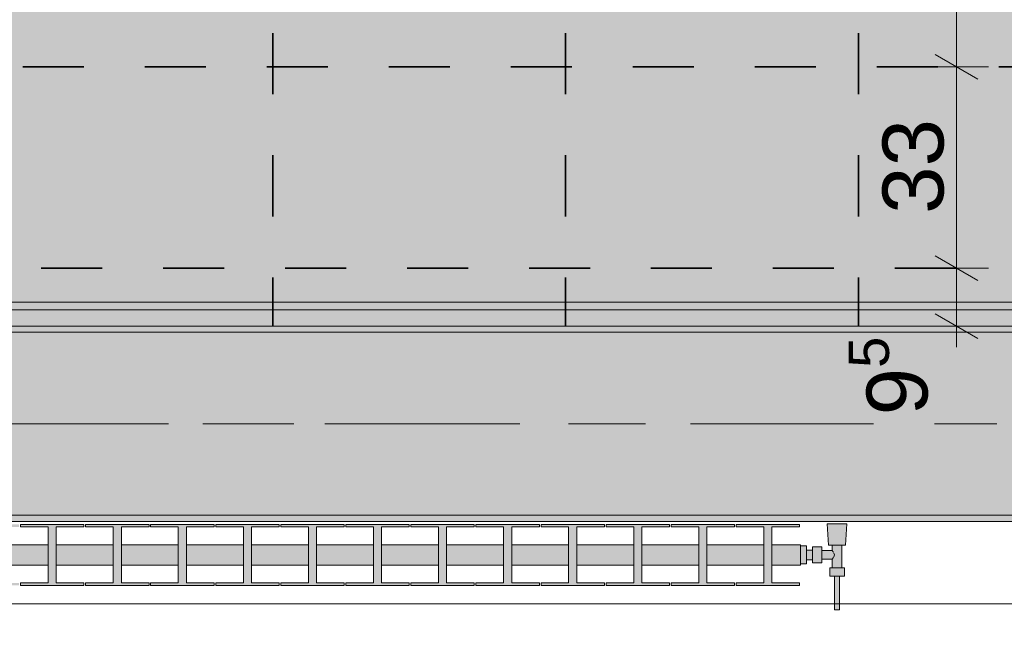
# Model space of a CAD drawing. Header units: metres. Extents: x -3.6 to 84.5, y -11 to 16.8.
# Tile 18 of 256: x 1.9 to 3.5, y 0.2 to 1.2. Entities that reach past the tile are written whole.
import ezdxf

# ---------------------------------------------------------------- set-up
doc = ezdxf.new("R2010")
doc.units = ezdxf.units.M
doc.header["$MEASUREMENT"] = 0
doc.linetypes.add('Achse', pattern=[0.2, 0.1, -0.05, 0, -0.05])
doc.linetypes.add('Strichlinie doppelt', pattern=[0.546806, 0.264583, -0.105833, 0.070556, -0.105833])
for name, color, linetype in [('154 - Bemaßung_ Beschriftung.Ausbau - Deckenspiegel', 7, 'Continuous'), ('451 - Universal.Achsen Raster', 7, 'Continuous'), ('604 - Struktur.Wand Aussen', 7, 'Continuous'), ('608 - Struktur.Träger', 7, 'Continuous'), ('801 - HKLSE.Heizung_ Klima_ Lüftung', 7, 'Continuous'), ('Neubau_651 - Abdeckung.Decke abgehängt_ bekleidet', 7, 'Continuous'), ('Neubau_653 - Abdeckung.TB Verkofferung', 7, 'Continuous')]:
    doc.layers.add(name, color=color, linetype=linetype)
doc.styles.add('ERSTELLTER_STIL_2', font='txt')
doc.dimstyles.new('ERSTELLTER_STIL__1', dxfattribs={"dimtxt": 0.1, "dimasz": 0.0532, "dimexe": 0.18, "dimexo": 0.0625, "dimgap": 0, "dimtad": 1, "dimzin": 0, "dimdsep": 46, "dimtxsty": 'ERSTELLTER_STIL_2', "dimblk": 'ARROWHEAD_2', "dimblk1": 'ARROWHEAD_2', "dimblk2": 'ARROWHEAD_2', "dimcen": 0.09, "dimse1": 1, "dimse2": 1, "dimclrd": 7, "dimclre": 7, "dimclrt": 7, "dimazin": 0, "dimtfac": 1, "dimtdec": 4, "dimtmove": 0, "dimatfit": 3, "dimfxl": 1, "dimtolj": 1, "dimtzin": 0, "dimarcsym": 0})
doc.dimstyles.new('ERSTELLTER_STIL__2', dxfattribs={"dimtxt": 0.1, "dimasz": 0.0532, "dimexe": 0.18, "dimexo": 0.0625, "dimgap": 0, "dimtad": 1, "dimtih": 1, "dimtoh": 1, "dimzin": 0, "dimdsep": 46, "dimtxsty": 'ERSTELLTER_STIL_2', "dimblk": 'ARROWHEAD_2', "dimblk1": 'ARROWHEAD_2', "dimblk2": 'ARROWHEAD_2', "dimcen": 0.09, "dimse1": 1, "dimse2": 1, "dimclrd": 7, "dimclre": 7, "dimclrt": 7, "dimazin": 0, "dimtfac": 1, "dimtdec": 4, "dimtmove": 0, "dimatfit": 3, "dimfxl": 1, "dimtolj": 1, "dimtzin": 0, "dimarcsym": 0})
pattern_1 = [(45, (0, 0), (-0.01767767, 0.01767767), [0, -0.025])]

# ---------------------------------------------------------------- blocks, each defined once
blk = doc.blocks.new('*D439')
at = {"layer": '154 - Bemaßung_ Beschriftung.Ausbau - Deckenspiegel', "color": 7, "linetype": 'Continuous', "lineweight": 5}
for p, q in [((1.815, -1.0513), (1.815, -0.9463)), ((2.295, -1.0513), (2.295, -0.9463)), ((1.8352, -0.9638), (1.7948, -1.0338)), ((2.3152, -0.9638), (2.2748, -1.0338)), ((1.815, -0.9988), (2.295, -0.9988))]:
    blk.add_line(p, q, dxfattribs=at)
at = {"layer": '154 - Bemaßung_ Beschriftung.Ausbau - Deckenspiegel', "color": 7, "lineweight": 5, "insert": (1.9791, -0.9788), "char_height": 0.1, "attachment_point": 7, "style": 'ERSTELLTER_STIL_2'}
blk.add_mtext('\\A1;{\\pql;\\fArial|b0|i0|c0|p38;48}', dxfattribs=at)
blk = doc.blocks.new('ARROWHEAD_2')
at = {"color": 0, "linetype": 'Continuous', "lineweight": 0}
for p, q in [((-0.378, -0.655), (0.378, 0.655)), ((0, 0), (-1, 0))]:
    blk.add_line(p, q, dxfattribs=at)
blk = doc.blocks.new('*D440')
at = {"layer": '154 - Bemaßung_ Beschriftung.Ausbau - Deckenspiegel', "color": 7, "linetype": 'Continuous', "lineweight": 5}
for p, q in [((2.295, -1.0513), (2.295, -0.9463)), ((2.775, -1.0513), (2.775, -0.9463)), ((2.3152, -0.9638), (2.2748, -1.0338)), ((2.7952, -0.9638), (2.7548, -1.0338)), ((2.295, -0.9988), (2.775, -0.9988))]:
    blk.add_line(p, q, dxfattribs=at)
at = {"layer": '154 - Bemaßung_ Beschriftung.Ausbau - Deckenspiegel', "color": 7, "lineweight": 5, "insert": (2.4591, -0.9788), "char_height": 0.1, "attachment_point": 7, "style": 'ERSTELLTER_STIL_2'}
blk.add_mtext('\\A1;{\\pql;\\fArial|b0|i0|c0|p38;48}', dxfattribs=at)
blk = doc.blocks.new('*D441')
at = {"layer": '154 - Bemaßung_ Beschriftung.Ausbau - Deckenspiegel', "color": 7, "linetype": 'Continuous', "lineweight": 5}
for p, q in [((2.775, -1.0513), (2.775, -0.9463)), ((3.255, -1.0513), (3.255, -0.9463)), ((2.7952, -0.9638), (2.7548, -1.0338)), ((3.2752, -0.9638), (3.2348, -1.0338)), ((2.775, -0.9988), (3.255, -0.9988))]:
    blk.add_line(p, q, dxfattribs=at)
at = {"layer": '154 - Bemaßung_ Beschriftung.Ausbau - Deckenspiegel', "color": 7, "lineweight": 5, "insert": (2.9391, -0.9788), "char_height": 0.1, "attachment_point": 7, "style": 'ERSTELLTER_STIL_2'}
blk.add_mtext('\\A1;{\\pql;\\fArial|b0|i0|c0|p38;48}', dxfattribs=at)
blk = doc.blocks.new('*D442')
at = {"layer": '154 - Bemaßung_ Beschriftung.Ausbau - Deckenspiegel', "color": 7, "linetype": 'Continuous', "lineweight": 5}
for p, q in [((3.255, -1.0513), (3.255, -0.9463)), ((3.735, -1.0513), (3.735, -0.9463)), ((3.2752, -0.9638), (3.2348, -1.0338)), ((3.7552, -0.9638), (3.7148, -1.0338)), ((3.255, -0.9988), (3.735, -0.9988))]:
    blk.add_line(p, q, dxfattribs=at)
at = {"layer": '154 - Bemaßung_ Beschriftung.Ausbau - Deckenspiegel', "color": 7, "lineweight": 5, "insert": (3.4191, -0.9788), "char_height": 0.1, "attachment_point": 7, "style": 'ERSTELLTER_STIL_2'}
blk.add_mtext('\\A1;{\\pql;\\fArial|b0|i0|c0|p38;48}', dxfattribs=at)
blk = doc.blocks.new('*D525')
at = {"layer": '154 - Bemaßung_ Beschriftung.Ausbau - Deckenspiegel', "color": 7, "linetype": 'Continuous', "lineweight": 5}
for p, q in [((3.381, 0.8252), (3.451, 0.7848)), ((3.416, 0.71), (3.416, 0.805)), ((3.381, 0.7302), (3.451, 0.6898)), ((3.4685, 0.71), (3.3635, 0.71)), ((3.416, 0.6758), (3.416, 0.71))]:
    blk.add_line(p, q, dxfattribs=at)
at = {"layer": '154 - Bemaßung_ Beschriftung.Ausbau - Deckenspiegel', "color": 7, "lineweight": 5, "insert": (3.3976, 0.5638), "char_height": 0.1, "attachment_point": 7, "rotation": 90, "style": 'ERSTELLTER_STIL_2'}
blk.add_mtext('\\A1;{\\pql;\\fArial|b0|i0|c0|p38;9\\fArial|b0|i0|c0|p38;\\A1{\\H.66x;\\S5^  ;}}', dxfattribs=at)
blk = doc.blocks.new('*D526')
at = {"layer": '154 - Bemaßung_ Beschriftung.Ausbau - Deckenspiegel', "color": 7, "linetype": 'Continuous', "lineweight": 5}
for p, q in [((3.381, 1.1552), (3.451, 1.1148)), ((3.4685, 1.135), (3.3635, 1.135)), ((3.416, 0.805), (3.416, 1.135)), ((3.381, 0.8252), (3.451, 0.7848)), ((3.4685, 0.805), (3.3635, 0.805)), ((3.416, 0.71), (3.416, 0.805))]:
    blk.add_line(p, q, dxfattribs=at)
at = {"layer": '154 - Bemaßung_ Beschriftung.Ausbau - Deckenspiegel', "color": 7, "lineweight": 5, "insert": (3.396, 0.8941), "char_height": 0.1, "attachment_point": 7, "rotation": 90, "style": 'ERSTELLTER_STIL_2'}
blk.add_mtext('\\A1;{\\pql;\\fArial|b0|i0|c0|p38;33}', dxfattribs=at)
blk = doc.blocks.new('*D527')
at = {"layer": '154 - Bemaßung_ Beschriftung.Ausbau - Deckenspiegel', "color": 7, "linetype": 'Continuous', "lineweight": 5}
for p, q in [((3.381, 1.4852), (3.451, 1.4448)), ((3.4685, 1.465), (3.3635, 1.465)), ((3.416, 1.135), (3.416, 1.465)), ((3.381, 1.1552), (3.451, 1.1148)), ((3.4685, 1.135), (3.3635, 1.135))]:
    blk.add_line(p, q, dxfattribs=at)
at = {"layer": '154 - Bemaßung_ Beschriftung.Ausbau - Deckenspiegel', "color": 7, "lineweight": 5, "insert": (3.396, 1.2241), "char_height": 0.1, "attachment_point": 7, "rotation": 90, "style": 'ERSTELLTER_STIL_2'}
blk.add_mtext('\\A1;{\\pql;\\fArial|b0|i0|c0|p38;33}', dxfattribs=at)
blk = doc.blocks.new('*D543')
at = {"layer": '154 - Bemaßung_ Beschriftung.Ausbau - Deckenspiegel', "color": 7, "linetype": 'Continuous', "lineweight": 5}
for p, q in [((-0.9656, 5.19), (-0.9656, 5.2242)), ((-0.9306, 5.1698), (-1.0006, 5.2102)), ((-0.9131, 5.19), (-1.0181, 5.19)), ((-0.9656, 0.71), (-0.9656, 5.19)), ((-1.0006, 0.7302), (-0.9306, 0.6898)), ((-0.9131, 0.71), (-1.0181, 0.71)), ((-0.9656, 0.6758), (-0.9656, 0.71))]:
    blk.add_line(p, q, dxfattribs=at)
at = {"layer": '154 - Bemaßung_ Beschriftung.Ausbau - Deckenspiegel', "color": 7, "lineweight": 5, "insert": (-0.9856, 2.817), "char_height": 0.1, "attachment_point": 7, "rotation": 90, "style": 'ERSTELLTER_STIL_2'}
blk.add_mtext('\\A1;{\\pql;\\fArial|b0|i0|c0|p38;4,48}', dxfattribs=at)

msp = doc.modelspace()

# ---------------------------------------------------------------- hatches: boundary and pattern name
at = {"layer": '608 - Struktur.Träger', "linetype": 'Continuous', "lineweight": 0, "true_color": 0x000000}
h = msp.add_hatch(dxfattribs=at)
h.set_pattern_fill('Beton__Stahlbeton_0001', color=18, style=0, pattern_type=2)
h.set_pattern_definition([(45, (0, 0), (-0.08485281, 0.08485281), []), (45, (-0.04243, 0.04243), (-0.08485281, 0.08485281), [0.09, -0.03])])
h.paths.add_polyline_path([(0.69, 0.7), (0.38, 0.7), (0.38, 0.4), (0.69, 0.4), (3.97, 0.4), (4.29, 0.4), (7.57, 0.4), (7.89, 0.4), (11.17, 0.4), (11.49, 0.4), (14.77, 0.4), (15.09, 0.4), (18.37, 0.4), (18.69, 0.4), (21.97, 0.4), (22.29, 0.4), (25.57, 0.4), (25.89, 0.4), (29.17, 0.4), (29.49, 0.4), (32.77, 0.4), (33.09, 0.4), (36.37, 0.4), (36.69, 0.4), (39.97, 0.4), (40.29, 0.4), (43.57, 0.4), (43.89, 0.4), (47.17, 0.4), (47.49, 0.4), (50.77, 0.4), (51.09, 0.4), (54.37, 0.4), (54.69, 0.4), (57.97, 0.4), (58.29, 0.4), (61.57, 0.4), (61.88, 0.4), (61.88, 0.7), (61.57, 0.7), (58.29, 0.7), (57.97, 0.7), (54.69, 0.7), (54.37, 0.7), (51.09, 0.7), (50.77, 0.7), (47.49, 0.7), (47.17, 0.7), (43.89, 0.7), (43.57, 0.7), (40.29, 0.7), (39.9, 0.7), (36.69, 0.7), (36.37, 0.7), (33.09, 0.7), (32.77, 0.7), (29.49, 0.7), (29.17, 0.7), (25.89, 0.7), (25.57, 0.7), (22.29, 0.7), (21.97, 0.7), (18.69, 0.7), (18.37, 0.7), (15.09, 0.7), (14.77, 0.7), (11.49, 0.7), (11.17, 0.7), (7.89, 0.7), (7.57, 0.7), (4.29, 0.7), (3.97, 0.7)])
h = msp.add_hatch(dxfattribs=at)
h.set_pattern_fill('Gips_0001', color=18, style=0, pattern_type=2)
h.set_pattern_definition(pattern_1)
h.paths.add_polyline_path([(0.69, 0.71), (0.69, 0.7), (3.97, 0.7), (3.97, 0.71)])
h = msp.add_hatch(dxfattribs=at)
h.set_pattern_fill('Gips_0001', color=18, style=0, pattern_type=2)
h.set_pattern_definition(pattern_1)
h.paths.add_polyline_path([(0.69, 0.4), (0.69, 0.39), (3.97, 0.39), (3.97, 0.4)])
at = {"layer": '801 - HKLSE.Heizung_ Klima_ Lüftung', "linetype": 'Continuous', "lineweight": 0, "true_color": 0x3a3a3a}
for points in [[(3.16, 0.3183), (3.16, 0.3517), (3.1133, 0.3517), (3.1133, 0.3808), (3.1587, 0.3808), (3.1587, 0.385), (3.0547, 0.385), (3.0547, 0.3808), (3.1, 0.3808), (3.1, 0.3517), (3.0067, 0.3517), (3.0067, 0.3808), (3.052, 0.3808), (3.052, 0.385), (2.948, 0.385), (2.948, 0.3808), (2.9933, 0.3808), (2.9933, 0.3517), (2.9, 0.3517), (2.9, 0.3808), (2.9453, 0.3808), (2.9453, 0.385), (2.8413, 0.385), (2.8413, 0.3808), (2.8867, 0.3808), (2.8867, 0.3517), (2.7933, 0.3517), (2.7933, 0.3808), (2.8387, 0.3808), (2.8387, 0.385), (2.7347, 0.385), (2.7347, 0.3808), (2.78, 0.3808), (2.78, 0.3517), (2.6867, 0.3517), (2.6867, 0.3808), (2.732, 0.3808), (2.732, 0.385), (2.628, 0.385), (2.628, 0.3808), (2.6733, 0.3808), (2.6733, 0.3517), (2.58, 0.3517), (2.58, 0.3808), (2.6253, 0.3808), (2.6253, 0.385), (2.5213, 0.385), (2.5213, 0.3808), (2.5667, 0.3808), (2.5667, 0.3517), (2.4733, 0.3517), (2.4733, 0.3808), (2.5187, 0.3808), (2.5187, 0.385), (2.4147, 0.385), (2.4147, 0.3808), (2.46, 0.3808), (2.46, 0.3517), (2.3667, 0.3517), (2.3667, 0.3808), (2.412, 0.3808), (2.412, 0.385), (2.308, 0.385), (2.308, 0.3808), (2.3533, 0.3808), (2.3533, 0.3517), (2.26, 0.3517), (2.26, 0.3808), (2.3053, 0.3808), (2.3053, 0.385), (2.2013, 0.385), (2.2013, 0.3808), (2.2467, 0.3808), (2.2467, 0.3517), (2.1533, 0.3517), (2.1533, 0.3808), (2.1987, 0.3808), (2.1987, 0.385), (2.0947, 0.385), (2.0947, 0.3808), (2.14, 0.3808), (2.14, 0.3517), (2.0467, 0.3517), (2.0467, 0.3808), (2.092, 0.3808), (2.092, 0.385), (1.988, 0.385), (1.988, 0.3808), (2.0333, 0.3808), (2.0333, 0.3517), (1.94, 0.3517), (1.94, 0.3808), (1.9853, 0.3808), (1.9853, 0.385), (1.8813, 0.385), (1.8813, 0.3808), (1.9267, 0.3808), (1.9267, 0.3517), (1.8333, 0.3517), (1.8333, 0.3808), (1.8787, 0.3808), (1.8787, 0.385), (1.7747, 0.385), (1.7747, 0.3808), (1.82, 0.3808), (1.82, 0.3517), (1.7267, 0.3517), (1.7267, 0.3808), (1.772, 0.3808), (1.772, 0.385), (1.668, 0.385), (1.668, 0.3808), (1.7133, 0.3808), (1.7133, 0.3517), (1.62, 0.3517), (1.62, 0.3808), (1.6653, 0.3808), (1.6653, 0.385), (1.5613, 0.385), (1.5613, 0.3808), (1.6067, 0.3808), (1.6067, 0.3517), (1.56, 0.3517), (1.56, 0.3183), (1.6067, 0.3183), (1.6067, 0.2892), (1.5613, 0.2892), (1.5613, 0.285), (1.6653, 0.285), (1.6653, 0.2892), (1.62, 0.2892), (1.62, 0.3183), (1.7133, 0.3183), (1.7133, 0.2892), (1.668, 0.2892), (1.668, 0.285), (1.772, 0.285), (1.772, 0.2892), (1.7267, 0.2892), (1.7267, 0.3183), (1.82, 0.3183), (1.82, 0.2892), (1.7747, 0.2892), (1.7747, 0.285), (1.8787, 0.285), (1.8787, 0.2892), (1.8333, 0.2892), (1.8333, 0.3183), (1.9267, 0.3183), (1.9267, 0.2892), (1.8813, 0.2892), (1.8813, 0.285), (1.9853, 0.285), (1.9853, 0.2892), (1.94, 0.2892), (1.94, 0.3183), (2.0333, 0.3183), (2.0333, 0.2892), (1.988, 0.2892), (1.988, 0.285), (2.092, 0.285), (2.092, 0.2892), (2.0467, 0.2892), (2.0467, 0.3183), (2.14, 0.3183), (2.14, 0.2892), (2.0947, 0.2892), (2.0947, 0.285), (2.1987, 0.285), (2.1987, 0.2892), (2.1533, 0.2892), (2.1533, 0.3183), (2.2467, 0.3183), (2.2467, 0.2892), (2.2013, 0.2892), (2.2013, 0.285), (2.3053, 0.285), (2.3053, 0.2892), (2.26, 0.2892), (2.26, 0.3183), (2.3533, 0.3183), (2.3533, 0.2892), (2.308, 0.2892), (2.308, 0.285), (2.412, 0.285), (2.412, 0.2892), (2.3667, 0.2892), (2.3667, 0.3183), (2.46, 0.3183), (2.46, 0.2892), (2.4147, 0.2892), (2.4147, 0.285), (2.5187, 0.285), (2.5187, 0.2892), (2.4733, 0.2892), (2.4733, 0.3183), (2.5667, 0.3183), (2.5667, 0.2892), (2.5213, 0.2892), (2.5213, 0.285), (2.6253, 0.285), (2.6253, 0.2892), (2.58, 0.2892), (2.58, 0.3183), (2.6733, 0.3183), (2.6733, 0.2892), (2.628, 0.2892), (2.628, 0.285), (2.732, 0.285), (2.732, 0.2892), (2.6867, 0.2892), (2.6867, 0.3183), (2.78, 0.3183), (2.78, 0.2892), (2.7347, 0.2892), (2.7347, 0.285), (2.8387, 0.285), (2.8387, 0.2892), (2.7933, 0.2892), (2.7933, 0.3183), (2.8867, 0.3183), (2.8867, 0.2892), (2.8413, 0.2892), (2.8413, 0.285), (2.9453, 0.285), (2.9453, 0.2892), (2.9, 0.2892), (2.9, 0.3183), (2.9933, 0.3183), (2.9933, 0.2892), (2.948, 0.2892), (2.948, 0.285), (3.052, 0.285), (3.052, 0.2892), (3.0067, 0.2892), (3.0067, 0.3183), (3.1, 0.3183), (3.1, 0.2892), (3.0547, 0.2892), (3.0547, 0.285), (3.1587, 0.285), (3.1587, 0.2892), (3.1133, 0.2892), (3.1133, 0.3183)], [(3.16, 0.3497), (3.16, 0.3203), (3.17, 0.3203), (3.17, 0.327), (3.18, 0.327), (3.18, 0.322), (3.195, 0.322), (3.195, 0.328), (3.212, 0.328), (3.212, 0.314), (3.208, 0.314), (3.208, 0.3), (3.216, 0.3), (3.216, 0.245), (3.224, 0.245), (3.224, 0.3), (3.232, 0.3), (3.232, 0.314), (3.228, 0.314), (3.228, 0.351), (3.234, 0.351), (3.236, 0.386), (3.204, 0.386), (3.206, 0.351), (3.212, 0.351), (3.212, 0.342), (3.195, 0.342), (3.195, 0.348), (3.18, 0.348), (3.18, 0.343), (3.17, 0.343), (3.17, 0.3497)]]:
    msp.add_hatch(color=250, dxfattribs=at).paths.add_polyline_path(points)
at = {"layer": 'Neubau_651 - Abdeckung.Decke abgehängt_ bekleidet', "linetype": 'Continuous', "lineweight": 13, "true_color": 0xffbfbf}
h = msp.add_hatch(dxfattribs=at)
h.set_pattern_fill('sechseckig_0001', color=254, style=0, pattern_type=2)
h.set_pattern_definition([(90, (0, 0), (-0.1299038, 0), [0.075, -0.15]), (90, (-0.06495, 0.1125), (-0.1299038, 0), [0.075, -0.15]), (150, (5e-18, 0.075), (0.0649519, 0.1125), [0.075, -0.15]), (150, (-0.1299, 0.075), (0.0649519, 0.1125), [0.075, -0.15]), (210, (0, 0), (-0.0649519, 0.1125), [0.075, -0.15]), (210, (-0.1299, 8e-18), (-0.0649519, 0.1125), [0.075, -0.15])])
h.paths.add_polyline_path([(0.285, 5.19), (0.285, 1.01), (0.715, 1.01), (0.715, 0.71), (7.665, 0.71), (7.665, 5.19)])
h.paths.add_polyline_path([(0.775, 4.55), (7.175, 4.55), (7.175, 1.25), (0.775, 1.25)], flags=0)
at = {"layer": 'Neubau_653 - Abdeckung.TB Verkofferung', "linetype": 'Continuous', "lineweight": 0, "true_color": 0x000000}
h = msp.add_hatch(dxfattribs=at)
h.set_pattern_fill('Gips_0001', color=18, style=0, pattern_type=2)
h.set_pattern_definition(pattern_1)
h.paths.add_polyline_path([(0.715, 0.737), (7.555, 0.737), (7.555, 0.7495), (0.715, 0.7495)])

# ---------------------------------------------------------------- linework, layer by layer
at = {"layer": '451 - Universal.Achsen Raster', "color": 160, "linetype": 'Strichlinie doppelt', "lineweight": 9, "true_color": 0x3232ff}
msp.add_line((64.935, 0.55), (-3.175, 0.55), dxfattribs=at)
at = {"layer": '604 - Struktur.Wand Aussen', "color": 7, "linetype": 'Continuous', "lineweight": 13}
msp.add_line((3.52, 0.255), (1.12, 0.255), dxfattribs=at)
at = {"layer": '608 - Struktur.Träger', "color": 7, "linetype": 'Continuous', "lineweight": 13}
for p, q in [((0.38, 0.71), (61.88, 0.71)), ((3.97, 0.7), (0.69, 0.7)), ((0.38, 0.39), (61.88, 0.39))]:
    msp.add_line(p, q, dxfattribs=at)
at = {"layer": '608 - Struktur.Träger', "color": 7, "linetype": 'Continuous', "lineweight": 5}
for p, q in [((3.97, 0.71), (0.69, 0.71)), ((3.97, 0.39), (0.69, 0.39))]:
    msp.add_line(p, q, dxfattribs=at)
at = {"layer": '608 - Struktur.Träger', "color": 7, "linetype": 'Achse', "lineweight": 9}
msp.add_line((0.38, 0.55), (61.88, 0.55), dxfattribs=at)
at = {"layer": '608 - Struktur.Träger', "color": 7, "linetype": 'Continuous', "lineweight": 13, "flags": 128}
msp.add_lwpolyline([(15.09, 0.4), (14.77, 0.4), (11.49, 0.4), (11.17, 0.4), (7.89, 0.4), (7.57, 0.4), (4.29, 0.4), (3.97, 0.4), (0.69, 0.4), (0.38, 0.4)], dxfattribs=at)
at = {"layer": '801 - HKLSE.Heizung_ Klima_ Lüftung', "color": 7, "linetype": 'Continuous', "lineweight": 5, "true_color": 0xebebeb}
for p, q in [((1.9853, 0.385), (1.8813, 0.385)), ((1.8813, 0.385), (1.8813, 0.3808)), ((1.9853, 0.385), (1.8813, 0.385)), ((1.8813, 0.385), (1.8813, 0.3808)), ((1.8813, 0.3808), (1.9267, 0.3808)), ((1.9267, 0.3808), (1.9267, 0.2892)), ((1.94, 0.2892), (1.94, 0.3808)), ((1.94, 0.3808), (1.9853, 0.3808)), ((1.9853, 0.3808), (1.9853, 0.385)), ((2.092, 0.385), (1.988, 0.385)), ((2.092, 0.385), (1.988, 0.385)), ((1.988, 0.385), (1.988, 0.3808)), ((1.988, 0.3808), (2.0333, 0.3808)), ((2.0333, 0.3808), (2.0333, 0.2892)), ((2.0467, 0.2892), (2.0467, 0.3808)), ((2.0467, 0.3808), (2.092, 0.3808)), ((2.092, 0.3808), (2.092, 0.385)), ((2.1987, 0.385), (2.0947, 0.385)), ((2.1987, 0.385), (2.0947, 0.385)), ((2.0947, 0.385), (2.0947, 0.3808)), ((2.0947, 0.3808), (2.14, 0.3808)), ((2.14, 0.3808), (2.14, 0.2892)), ((2.1533, 0.2892), (2.1533, 0.3808)), ((2.1533, 0.3808), (2.1987, 0.3808)), ((2.1987, 0.3808), (2.1987, 0.385)), ((2.1987, 0.3808), (2.1987, 0.385)), ((2.3053, 0.385), (2.2013, 0.385)), ((2.2013, 0.385), (2.2013, 0.3808)), ((2.3053, 0.385), (2.2013, 0.385)), ((2.2013, 0.385), (2.2013, 0.3808)), ((2.2013, 0.3808), (2.2467, 0.3808)), ((2.2467, 0.3808), (2.2467, 0.2892)), ((2.26, 0.2892), (2.26, 0.3808)), ((2.26, 0.3808), (2.3053, 0.3808)), ((2.3053, 0.3808), (2.3053, 0.385)), ((2.412, 0.385), (2.308, 0.385)), ((2.308, 0.385), (2.308, 0.3808)), ((2.412, 0.385), (2.308, 0.385)), ((2.308, 0.385), (2.308, 0.3808)), ((2.308, 0.3808), (2.3533, 0.3808)), ((2.3533, 0.3808), (2.3533, 0.2892)), ((2.3667, 0.2892), (2.3667, 0.3808)), ((2.3667, 0.3808), (2.412, 0.3808)), ((2.412, 0.3808), (2.412, 0.385)), ((2.5187, 0.385), (2.4147, 0.385)), ((2.5187, 0.385), (2.4147, 0.385)), ((2.4147, 0.385), (2.4147, 0.3808)), ((2.4147, 0.3808), (2.46, 0.3808)), ((2.46, 0.3808), (2.46, 0.2892)), ((2.4733, 0.2892), (2.4733, 0.3808)), ((2.4733, 0.3808), (2.5187, 0.3808)), ((2.5187, 0.3808), (2.5187, 0.385)), ((2.5187, 0.3808), (2.5187, 0.385)), ((2.6253, 0.385), (2.5213, 0.385)), ((2.6253, 0.385), (2.5213, 0.385)), ((2.5213, 0.385), (2.5213, 0.3808)), ((2.5213, 0.3808), (2.5667, 0.3808)), ((2.5667, 0.3808), (2.5667, 0.2892)), ((2.58, 0.2892), (2.58, 0.3808)), ((2.58, 0.3808), (2.6253, 0.3808)), ((2.6253, 0.3808), (2.6253, 0.385)), ((2.732, 0.385), (2.628, 0.385)), ((2.628, 0.385), (2.628, 0.3808)), ((2.732, 0.385), (2.628, 0.385)), ((2.628, 0.385), (2.628, 0.3808)), ((2.628, 0.3808), (2.6733, 0.3808)), ((2.6733, 0.3808), (2.6733, 0.2892)), ((2.6867, 0.2892), (2.6867, 0.3808)), ((2.6867, 0.3808), (2.732, 0.3808)), ((2.732, 0.3808), (2.732, 0.385)), ((2.732, 0.3808), (2.732, 0.385)), ((2.8387, 0.385), (2.7347, 0.385)), ((2.8387, 0.385), (2.7347, 0.385)), ((2.7347, 0.385), (2.7347, 0.3808)), ((2.7347, 0.3808), (2.78, 0.3808)), ((2.78, 0.3808), (2.78, 0.2892)), ((2.7933, 0.2892), (2.7933, 0.3808)), ((2.7933, 0.3808), (2.8387, 0.3808)), ((2.8387, 0.3808), (2.8387, 0.385)), ((2.9453, 0.385), (2.8413, 0.385)), ((2.8413, 0.385), (2.8413, 0.3808)), ((2.9453, 0.385), (2.8413, 0.385)), ((2.8413, 0.385), (2.8413, 0.3808)), ((2.8413, 0.3808), (2.8867, 0.3808)), ((2.8867, 0.3808), (2.8867, 0.2892)), ((2.9, 0.2892), (2.9, 0.3808)), ((2.9, 0.3808), (2.9453, 0.3808)), ((2.9453, 0.3808), (2.9453, 0.385)), ((3.052, 0.385), (2.948, 0.385)), ((2.948, 0.385), (2.948, 0.3808)), ((3.052, 0.385), (2.948, 0.385)), ((2.948, 0.385), (2.948, 0.3808)), ((2.948, 0.3808), (2.9933, 0.3808)), ((2.9933, 0.3808), (2.9933, 0.2892)), ((3.0067, 0.2892), (3.0067, 0.3808)), ((3.0067, 0.3808), (3.052, 0.3808)), ((3.052, 0.3808), (3.052, 0.385)), ((3.052, 0.3808), (3.052, 0.385)), ((3.1587, 0.385), (3.0547, 0.385)), ((3.1587, 0.385), (3.0547, 0.385)), ((3.0547, 0.385), (3.0547, 0.3808)), ((3.0547, 0.3808), (3.1, 0.3808)), ((3.1, 0.3808), (3.1, 0.2892)), ((3.1133, 0.2892), (3.1133, 0.3808)), ((3.1133, 0.3808), (3.1587, 0.3808)), ((3.1587, 0.3808), (3.1587, 0.385)), ((3.1587, 0.3808), (3.1587, 0.385)), ((3.2087, 0.386), (3.204, 0.386)), ((3.204, 0.386), (3.2087, 0.386)), ((3.206, 0.351), (3.204, 0.386)), ((3.2087, 0.386), (3.22, 0.386)), ((3.22, 0.386), (3.2087, 0.386)), ((3.22, 0.386), (3.2313, 0.386)), ((3.2313, 0.386), (3.22, 0.386)), ((3.2313, 0.386), (3.236, 0.386)), ((3.236, 0.386), (3.2313, 0.386)), ((3.234, 0.351), (3.236, 0.386)), ((1.9267, 0.3517), (1.8333, 0.3517)), ((2.0333, 0.3517), (1.94, 0.3517)), ((2.14, 0.3517), (2.0467, 0.3517)), ((2.2467, 0.3517), (2.1533, 0.3517)), ((2.3533, 0.3517), (2.26, 0.3517)), ((2.46, 0.3517), (2.3667, 0.3517)), ((2.5667, 0.3517), (2.4733, 0.3517)), ((2.6733, 0.3517), (2.58, 0.3517)), ((2.78, 0.3517), (2.6867, 0.3517)), ((2.8867, 0.3517), (2.7933, 0.3517)), ((2.9933, 0.3517), (2.9, 0.3517)), ((3.1, 0.3517), (3.0067, 0.3517)), ((3.16, 0.3517), (3.1133, 0.3517)), ((3.16, 0.3468), (3.16, 0.3517)), ((3.17, 0.3497), (3.16, 0.3497)), ((3.17, 0.3497), (3.16, 0.3497)), ((3.17, 0.3497), (3.16, 0.3497)), ((3.17, 0.3497), (3.16, 0.3497)), ((3.16, 0.335), (3.16, 0.3468)), ((3.17, 0.335), (3.17, 0.3497)), ((3.17, 0.335), (3.17, 0.3497)), ((3.17, 0.3407), (3.17, 0.343)), ((3.18, 0.343), (3.17, 0.343)), ((3.17, 0.335), (3.17, 0.3407)), ((3.18, 0.3415), (3.18, 0.348)), ((3.195, 0.348), (3.18, 0.348)), ((3.18, 0.3285), (3.18, 0.3415)), ((3.195, 0.3415), (3.195, 0.348)), ((3.212, 0.342), (3.195, 0.342)), ((3.195, 0.3285), (3.195, 0.3415)), ((3.206, 0.351), (3.2101, 0.351)), ((3.2101, 0.351), (3.22, 0.351)), ((3.212, 0.342), (3.212, 0.351)), ((3.2137, 0.3399), (3.212, 0.342)), ((3.2142, 0.3389), (3.2137, 0.3399)), ((3.22, 0.351), (3.2299, 0.351)), ((3.228, 0.314), (3.228, 0.351)), ((3.2299, 0.351), (3.234, 0.351)), ((3.16, 0.3232), (3.16, 0.335)), ((3.16, 0.3183), (3.16, 0.3232)), ((3.17, 0.3203), (3.17, 0.335)), ((3.17, 0.3203), (3.17, 0.335)), ((3.17, 0.3293), (3.17, 0.335)), ((3.17, 0.327), (3.17, 0.3293)), ((3.18, 0.327), (3.17, 0.327)), ((3.18, 0.322), (3.18, 0.3285)), ((3.195, 0.322), (3.195, 0.3285)), ((3.212, 0.328), (3.195, 0.328)), ((3.212, 0.328), (3.2137, 0.3301)), ((3.212, 0.314), (3.212, 0.328)), ((3.2137, 0.3301), (3.2142, 0.3311)), ((3.2161, 0.335), (3.2147, 0.3379)), ((3.2147, 0.3321), (3.2161, 0.335)), ((1.9267, 0.3183), (1.8333, 0.3183)), ((2.0333, 0.3183), (1.94, 0.3183)), ((2.14, 0.3183), (2.0467, 0.3183)), ((2.2467, 0.3183), (2.1533, 0.3183)), ((2.3533, 0.3183), (2.26, 0.3183)), ((2.46, 0.3183), (2.3667, 0.3183)), ((2.5667, 0.3183), (2.4733, 0.3183)), ((2.6733, 0.3183), (2.58, 0.3183)), ((2.78, 0.3183), (2.6867, 0.3183)), ((2.8867, 0.3183), (2.7933, 0.3183)), ((2.9933, 0.3183), (2.9, 0.3183)), ((3.1, 0.3183), (3.0067, 0.3183)), ((3.16, 0.3183), (3.1133, 0.3183)), ((3.17, 0.3203), (3.16, 0.3203)), ((3.17, 0.3203), (3.16, 0.3203)), ((3.195, 0.322), (3.18, 0.322)), ((3.208, 0.314), (3.214, 0.314)), ((3.208, 0.3), (3.208, 0.314)), ((3.214, 0.314), (3.226, 0.314)), ((3.226, 0.314), (3.232, 0.314)), ((3.232, 0.3), (3.232, 0.314)), ((3.208, 0.3), (3.214, 0.3)), ((3.214, 0.3), (3.226, 0.3)), ((3.216, 0.245), (3.216, 0.3)), ((3.216, 0.3), (3.2172, 0.3)), ((3.2172, 0.3), (3.22, 0.3)), ((3.22, 0.3), (3.2228, 0.3)), ((3.2228, 0.3), (3.224, 0.3)), ((3.224, 0.245), (3.224, 0.3)), ((3.226, 0.3), (3.232, 0.3)), ((1.8813, 0.2892), (1.8813, 0.285)), ((1.9267, 0.2892), (1.8813, 0.2892)), ((1.8813, 0.2892), (1.8813, 0.285)), ((1.8813, 0.285), (1.9853, 0.285)), ((1.9853, 0.2892), (1.94, 0.2892)), ((1.9853, 0.285), (1.9853, 0.2892)), ((2.0333, 0.2892), (1.988, 0.2892)), ((1.988, 0.2892), (1.988, 0.285)), ((1.988, 0.285), (2.092, 0.285)), ((2.092, 0.2892), (2.0467, 0.2892)), ((2.092, 0.285), (2.092, 0.2892)), ((2.14, 0.2892), (2.0947, 0.2892)), ((2.0947, 0.2892), (2.0947, 0.285)), ((2.0947, 0.285), (2.1987, 0.285)), ((2.1987, 0.2892), (2.1533, 0.2892)), ((2.1987, 0.285), (2.1987, 0.2892)), ((2.1987, 0.285), (2.1987, 0.2892)), ((2.2013, 0.2892), (2.2013, 0.285)), ((2.2467, 0.2892), (2.2013, 0.2892)), ((2.2013, 0.2892), (2.2013, 0.285)), ((2.2013, 0.285), (2.3053, 0.285)), ((2.3053, 0.2892), (2.26, 0.2892)), ((2.3053, 0.285), (2.3053, 0.2892)), ((2.308, 0.2892), (2.308, 0.285)), ((2.3533, 0.2892), (2.308, 0.2892)), ((2.308, 0.2892), (2.308, 0.285)), ((2.308, 0.285), (2.412, 0.285)), ((2.412, 0.2892), (2.3667, 0.2892)), ((2.412, 0.285), (2.412, 0.2892)), ((2.46, 0.2892), (2.4147, 0.2892)), ((2.4147, 0.2892), (2.4147, 0.285)), ((2.4147, 0.285), (2.5187, 0.285)), ((2.5187, 0.2892), (2.4733, 0.2892)), ((2.5187, 0.285), (2.5187, 0.2892)), ((2.5187, 0.285), (2.5187, 0.2892)), ((2.5667, 0.2892), (2.5213, 0.2892)), ((2.5213, 0.2892), (2.5213, 0.285)), ((2.5213, 0.285), (2.6253, 0.285)), ((2.6253, 0.2892), (2.58, 0.2892)), ((2.6253, 0.285), (2.6253, 0.2892)), ((2.628, 0.2892), (2.628, 0.285)), ((2.6733, 0.2892), (2.628, 0.2892)), ((2.628, 0.2892), (2.628, 0.285)), ((2.628, 0.285), (2.732, 0.285)), ((2.732, 0.2892), (2.6867, 0.2892)), ((2.732, 0.285), (2.732, 0.2892)), ((2.732, 0.285), (2.732, 0.2892)), ((2.78, 0.2892), (2.7347, 0.2892)), ((2.7347, 0.2892), (2.7347, 0.285)), ((2.7347, 0.285), (2.8387, 0.285)), ((2.8387, 0.2892), (2.7933, 0.2892)), ((2.8387, 0.285), (2.8387, 0.2892)), ((2.8413, 0.2892), (2.8413, 0.285)), ((2.8867, 0.2892), (2.8413, 0.2892)), ((2.8413, 0.2892), (2.8413, 0.285)), ((2.8413, 0.285), (2.9453, 0.285)), ((2.9453, 0.2892), (2.9, 0.2892)), ((2.9453, 0.285), (2.9453, 0.2892)), ((2.948, 0.2892), (2.948, 0.285)), ((2.9933, 0.2892), (2.948, 0.2892)), ((2.948, 0.2892), (2.948, 0.285)), ((2.948, 0.285), (3.052, 0.285)), ((3.052, 0.2892), (3.0067, 0.2892)), ((3.052, 0.285), (3.052, 0.2892)), ((3.052, 0.285), (3.052, 0.2892)), ((3.1, 0.2892), (3.0547, 0.2892)), ((3.0547, 0.2892), (3.0547, 0.285)), ((3.0547, 0.285), (3.1587, 0.285)), ((3.1587, 0.2892), (3.1133, 0.2892)), ((3.1587, 0.285), (3.1587, 0.2892)), ((3.1587, 0.285), (3.1587, 0.2892)), ((3.216, 0.245), (3.2172, 0.245)), ((3.2172, 0.245), (3.22, 0.245)), ((3.22, 0.245), (3.2228, 0.245)), ((3.2228, 0.245), (3.224, 0.245))]:
    msp.add_line(p, q, dxfattribs=at)
at = {"layer": 'Neubau_651 - Abdeckung.Decke abgehängt_ bekleidet', "color": 1, "linetype": 'Achse', "lineweight": 35}
for p, q in [((2.295, 5.19), (2.295, 0.71)), ((2.775, 5.19), (2.775, 0.71)), ((3.255, 5.19), (3.255, 0.71)), ((0.285, 1.135), (7.665, 1.135)), ((0.715, 0.805), (7.665, 0.805))]:
    msp.add_line(p, q, dxfattribs=at)
at = {"layer": 'Neubau_651 - Abdeckung.Decke abgehängt_ bekleidet', "color": 1, "linetype": 'Continuous', "lineweight": 13, "flags": 128}
msp.add_lwpolyline([(0.285, 5.19), (0.285, 1.01), (0.715, 1.01), (0.715, 0.71), (7.665, 0.71), (7.665, 5.19)], close=True, dxfattribs=at)
at = {"layer": 'Neubau_653 - Abdeckung.TB Verkofferung', "color": 1, "linetype": 'Continuous', "lineweight": 9}
msp.add_line((0.715, 0.7495), (7.555, 0.7495), dxfattribs=at)
at = {"layer": 'Neubau_653 - Abdeckung.TB Verkofferung', "color": 1, "linetype": 'Continuous', "lineweight": 5}
for p, q in [((0.715, 0.7495), (7.555, 0.7495)), ((0.715, 0.737), (7.555, 0.737)), ((0.715, 0.71), (7.555, 0.71))]:
    msp.add_line(p, q, dxfattribs=at)

# ---------------------------------------------------------------- dimensions: what is measured, and where the dimension line sits
at = {"layer": '154 - Bemaßung_ Beschriftung.Ausbau - Deckenspiegel', "color": 7, "linetype": 'Continuous', "lineweight": 5}
for base, p1, p2, picture, middle in [((-0.9656, 5.19), (1.0072, 0.71), (7.665, 5.19), '*D543', (-1.0356, 2.9468)), ((3.416, 1.465), (1.3912, 1.135), (1.3977, 1.465), '*D527', (3.346, 1.3003)), ((3.416, 1.135), (1.4043, 0.805), (1.3912, 1.135), '*D526', (3.346, 0.9703)), ((3.4159824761, 0.8049822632), (7.9200000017, 0.7099822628), (1.4043007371, 0.8049822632), '*D525', (3.3459824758, 0.7369582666))]:
    dim = msp.add_linear_dim(base=base, p1=p1, p2=p2, angle=90, dimstyle='ERSTELLTER_STIL__1', dxfattribs=at)
    dim.commit()
    dim.dimension.update_dxf_attribs({"geometry": picture, "text_midpoint": middle, "dimtype": 160, "text_rotation": 90})
for base, p1, p2, picture, middle in [((3.735, -0.9988), (3.255, 0.9281), (3.735, 1.5568), '*D442', (3.4953, -0.9288)), ((2.775, -0.9988), (2.295, 0.9464), (2.775, 0.9573), '*D440', (2.5353, -0.9288)), ((3.255, -0.9988), (2.775, 0.9573), (3.255, 0.9281), '*D441', (3.0153, -0.9288)), ((2.295, -0.9988), (1.815, 0.9464), (2.295, 0.9464), '*D439', (2.0553, -0.9288))]:
    dim = msp.add_linear_dim(base=base, p1=p1, p2=p2, dimstyle='ERSTELLTER_STIL__2', dxfattribs=at)
    dim.commit()
    dim.dimension.update_dxf_attribs({"geometry": picture, "text_midpoint": middle, "dimtype": 160})

doc.saveas('drawing.dxf')
